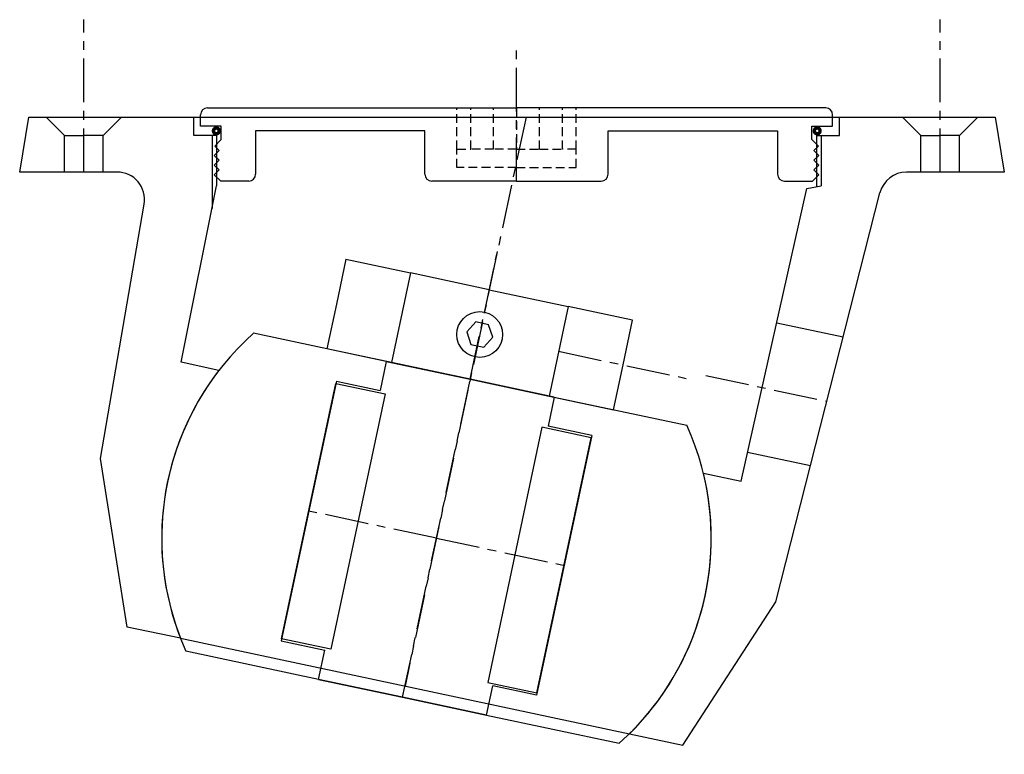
# Model space of a CAD drawing. Extents: x -91 to 124, y -47 to 113.
import ezdxf

# ---------------------------------------------------------------- set-up
doc = ezdxf.new("R2010")
doc.units = 0
doc.header["$LTSCALE"] = 0.3
doc.linetypes.add('CENTER', pattern=[50.8, 31.75, -6.35, 6.35, -6.35])
doc.linetypes.add('HIDDEN', pattern=[9.525, 6.35, -3.175])
doc.layers.get('0').update_dxf_attribs({"linetype": 'CONTINUOUS'})
doc.layers.add('CENTER', color=9, linetype='CENTER')

# ---------------------------------------------------------------- blocks, each defined once
blk = doc.blocks.new('M52-155')
for p, q in [((-67.5, 0), (-0.01, 0)), ((67.5, 0), (0, 0)), ((-69, -4), (-69, -1.5)), ((69, -4), (69, -1.5)), ((-64.5, -4), (-69, -4)), ((-64.5, -6.9), (-64.5, -4)), ((64.5, -6.9), (64.5, -4)), ((64.5, -4), (69, -4)), ((-57, -5), (-57, -14.5)), ((-20, -5), (-57, -5)), ((-20, -14.5), (-20, -5)), ((20, -14.5), (20, -5)), ((20, -5), (56.99, -5)), ((56.99, -5), (56.99, -14.5)), ((-64.5, -6.9), (-65.92, -8.32)), ((-64.94, -9.3), (-65.92, -8.32)), ((64.5, -6.9), (65.91, -8.32)), ((64.93, -9.3), (65.91, -8.32)), ((-66, -10.36), (-64.94, -9.3)), ((-64.94, -11.42), (-66, -10.36)), ((66, -10.36), (64.93, -9.3)), ((64.93, -11.42), (66, -10.36)), ((-66, -12.48), (-64.94, -11.42)), ((-64.94, -13.54), (-66, -12.48)), ((66, -12.48), (64.93, -11.42)), ((64.93, -13.54), (66, -12.48)), ((-66, -14.6), (-64.94, -13.54)), ((-64.6, -16), (-66, -14.6)), ((64.6, -16), (66, -14.6)), ((66, -14.6), (64.93, -13.54)), ((-58.5, -16), (-64.6, -16)), ((-0.01, -16), (-18.5, -16)), ((0, -16), (18.5, -16)), ((58.49, -16), (64.6, -16))]:
    blk.add_line(p, q)
at = {"linetype": 'HIDDEN'}
for p, q in [((-13.01, -9), (-13.01, 0)), ((-10.01, -9), (-10.01, 0)), ((-5.01, -9), (-5.01, 0)), ((0, 0), (0, -9)), ((5, -9), (5, 0)), ((10, -9), (10, 0)), ((13, -9), (13, 0)), ((-13.01, -9), (-10.01, -9)), ((-13.01, -13), (-13.01, -9)), ((-5.01, -9), (-10.01, -9)), ((-0.01, -9), (-5.01, -9)), ((0, -9), (5, -9)), ((5, -9), (10, -9)), ((13, -9), (10, -9)), ((13, -13), (13, -9)), ((-0.01, -13), (-13.01, -13)), ((0, -13), (13, -13))]:
    blk.add_line(p, q, dxfattribs=at)
for centre, start, end in [((-67.5, -1.5), 90, 180), ((67.5, -1.5), 0, 90), ((-58.5, -14.5), 270, 0), ((-18.5, -14.5), 180, 270), ((18.5, -14.5), 270, 0), ((58.49, -14.5), 180, 270)]:
    blk.add_arc(centre, 1.5, start, end)
at = {"layer": 'CENTER'}
blk.add_line((-0.01, -16), (-0.01, 12.82), dxfattribs=at)
blk = doc.blocks.new('M52-150')
for p, q in [((-91, 80), (-89, 92)), ((-89, 92), (-53, 92)), ((-81.25, 88), (-85.25, 92)), ((-72.75, 88), (-68.75, 92)), ((-53, 88), (-53, 92)), ((-53, 92), (88, 92)), ((88, 92), (122, 92)), ((88, 88), (88, 92)), ((105.75, 88), (101.75, 92)), ((114.25, 88), (118.25, 92)), ((122, 92), (124, 80)), ((-81.25, 80), (-81.25, 88)), ((-81.25, 88), (-77, 88)), ((-72.75, 88), (-77, 88)), ((-72.75, 80), (-72.75, 88)), ((-48, 88), (-53, 88)), ((-49, 88), (-49, 72.01)), ((-48, 88), (-48, 77)), ((83, 88), (83, 76.81)), ((83, 88), (88, 88)), ((84, 88), (84, 77)), ((105.75, 80), (105.75, 88)), ((105.75, 88), (110, 88)), ((114.25, 88), (110, 88)), ((114.25, 80), (114.25, 88)), ((-69.75, 80), (-91, 80)), ((124, 80), (102.67, 80)), ((-55.73, 38.43), (-48, 77)), ((66.54, 12.44), (80.9, 76.4)), ((74.11, -13.9), (96.85, 75.48)), ((80.9, 76.4), (84, 77)), ((-73.36, 17.45), (-63.84, 72.99)), ((74.32, 47.08), (88.84, 43.99)), ((-47.49, 36.67), (-55.73, 38.43)), ((-67.51, -19.39), (-73.36, 17.45)), ((67.96, 18.78), (81.69, 15.86)), ((58.3, 14.19), (66.54, 12.44)), ((53.78, -45.17), (74.11, -13.9)), ((-55.88, -21.86), (-67.51, -19.39)), ((-55.88, -21.86), (42.15, -42.7)), ((42.15, -42.7), (53.78, -45.17))]:
    blk.add_line(p, q)
for centre, radius, start, end in [((-69.75, 74), 6, 350.2724, 90), ((102.67, 74), 6, 90, 165.7276), ((0, 0), 60, 142.3207, 201.367), ((0, 0), 60, 314.633, 13.6793)]:
    blk.add_arc(centre, radius, start, end)
at = {"layer": 'CENTER'}
for p, q in [((-77, 80), (-77, 113.28)), ((110, 80), (110, 113.28)), ((19.56, 92), (-6.86, -32.28)), ((58.84, 35.54), (85.26, 29.93)), ((0, 0), (-29.43, 6.26)), ((0, 0), (29.43, -6.26))]:
    blk.add_line(p, q, dxfattribs=at)
blk = doc.blocks.new('Ball-120x35')
for p, q in [((-18.75, 35.5), (-48.37, 35.5)), ((-18.75, 35.5), (0, 35.5)), ((-18.75, 35.5), (-18.75, 29)), ((18.75, 35.5), (0, 35.5)), ((18.75, 35.5), (48.37, 35.5)), ((18.75, 35.5), (18.75, 29)), ((-28.5, 29), (-18.75, 29)), ((-28.5, 29), (-28.5, -29)), ((-28.5, -28.5), (-28.5, 28.5)), ((-28.5, 28.5), (-17.5, 28.5)), ((-17.5, 28.5), (-17.5, -28.5)), ((17.5, 28.5), (17.5, -28.5)), ((28.5, 28.5), (17.5, 28.5)), ((28.5, 29), (18.75, 29)), ((28.5, 29), (28.5, -29)), ((28.5, -28.5), (28.5, 28.5)), ((-17.5, -28.5), (-28.5, -28.5)), ((-28.5, -29), (-18.75, -29)), ((-18.75, -35.5), (-18.75, -29)), ((17.5, -28.5), (28.5, -28.5)), ((28.5, -29), (18.75, -29)), ((18.75, -35.5), (18.75, -29)), ((-18.75, -35.5), (-48.37, -35.5)), ((-18.75, -35.5), (0, -35.5)), ((0, -35.5), (-18.75, -35.5)), ((18.75, -35.5), (0, -35.5)), ((0, -35.5), (18.75, -35.5)), ((18.75, -35.5), (48.37, -35.5))]:
    blk.add_line(p, q)
for start, end in [(143.7246, 216.2754), (323.7246, 36.2754)]:
    blk.add_arc((0, 0), 60, start, end)
at = {"layer": 'CENTER'}
for p, q in [((0, -35.5), (0, 35.5)), ((0, 0), (-15.29, 0)), ((0, 0), (15.29, 0))]:
    blk.add_line(p, q, dxfattribs=at)
blk = doc.blocks.new('46035-SV')
for p, q in [((-32, 20), (-32, 10)), ((-32, 20), (-17.6, 20)), ((-17.6, 20), (-17.6, 0)), ((0, 20), (-17.6, 20)), ((0, 20), (17.6, 20)), ((17.6, 20), (17.6, 0)), ((32, 20), (17.6, 20)), ((32, 10), (32, 20)), ((-32, 10), (-32, 0)), ((32, 0), (32, 10)), ((-17.6, 0), (-32, 0)), ((0, 0), (-17.6, 0)), ((0, 0), (17.6, 0)), ((17.6, 0), (32, 0))]:
    blk.add_line(p, q)
blk.add_lwpolyline([(-1.44, 12.5), (-2.89, 10), (-1.44, 7.5), (1.44, 7.5), (2.89, 10), (1.44, 12.5)], close=True)
blk.add_circle((0, 10), 5)
at = {"layer": 'CENTER'}
for p, q in [((0, 0), (0, 30)), ((17.6, 10), (46.06, 10))]:
    blk.add_line(p, q, dxfattribs=at)

msp = doc.modelspace()

# ---------------------------------------------------------------- linework, layer by layer
at = {"const_width": 0.75}
for points in [[(-48.69, 88.98, 1), (-47.44, 88.98, 1)], [(82.52, 88.98, 1), (83.77, 88.98, 1)]]:
    msp.add_lwpolyline(points, format="xyb", close=True, dxfattribs=at)

# ---------------------------------------------------------------- block references
for name, p in [('M52-150', (0, 0)), ('M52-155', (17.5, 94))]:
    msp.add_blockref(name, p)
at = {"rotation": 348}
for name, p in [('46035-SV', (7.38, 34.72)), ('Ball-120x35', (0, 0))]:
    msp.add_blockref(name, p, dxfattribs=at)

doc.saveas('drawing.dxf')
